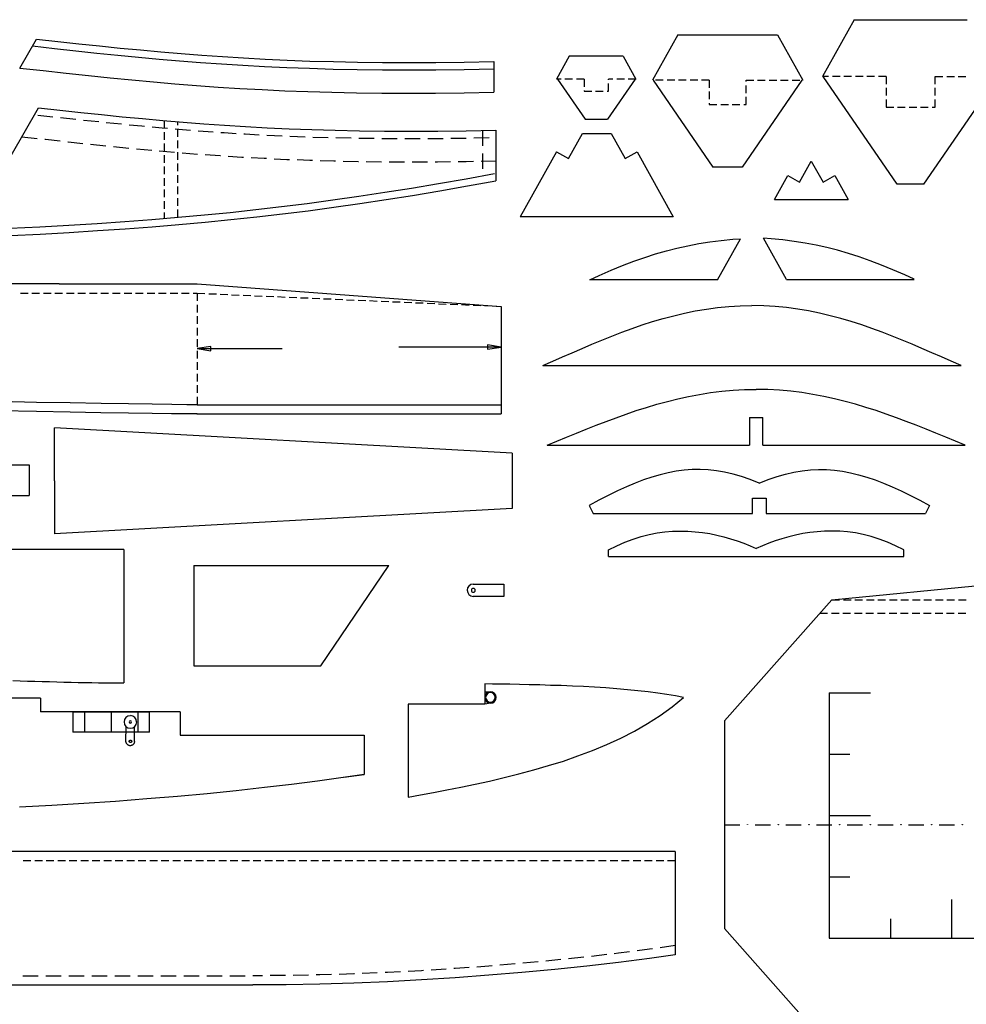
# Model space of a CAD drawing. Header units: feet. Extents: x 165 to 14477, y 395 to 10932.
# Tile 4 of 5: x 3180 to 8323, y 5584 to 10932. Entities that reach past the tile are written whole.
import ezdxf

# ---------------------------------------------------------------- set-up
doc = ezdxf.new("R2010")
doc.units = ezdxf.units.FT
doc.header["$MEASUREMENT"] = 0

msp = doc.modelspace()

# ---------------------------------------------------------------- linework, layer by layer
at = {"color": 7}
for p, q in [((7714.4, 10931.8), (7542.2, 10623.4)), ((7714.4, 10931.8), (8327.4, 10931.8)), ((3181.7, 10668.9), (3271.2, 10826.7)), ((3271.2, 10826.7), (3387.9, 10813.4)), ((3387.9, 10813.4), (3501.8, 10801.2)), ((6755.3, 10850.1), (6617.5, 10603.9)), ((6755.3, 10850.1), (7297.7, 10850.1)), ((7297.7, 10850.1), (7435.5, 10603.9)), ((3501.8, 10801.2), (3614.6, 10789.5)), ((3614.6, 10789.5), (3725.8, 10777.8)), ((3725.8, 10777.8), (3836.3, 10767.3)), ((3836.3, 10767.3), (3946.9, 10757.3)), ((3946.9, 10757.3), (4057.5, 10747.8)), ((4057.5, 10747.8), (4169.2, 10738.9)), ((4169.2, 10738.9), (4282, 10731.2)), ((4282, 10731.2), (4396.5, 10723.9)), ((4396.5, 10723.9), (4513.7, 10717.3)), ((4513.7, 10717.3), (4633.7, 10712.3)), ((4633.7, 10712.3), (4757.1, 10707.3)), ((4757.1, 10707.3), (4884.4, 10703.9)), ((4884.4, 10703.9), (5015.5, 10701.2)), ((5015.5, 10701.2), (5152.2, 10699.5)), ((5152.2, 10699.5), (5293.9, 10699.5)), ((5293.9, 10699.5), (5441.1, 10700)), ((5441.1, 10700), (5595.6, 10701.7)), ((5595.6, 10701.7), (5756.2, 10704.5)), ((5756.2, 10704.5), (5756.2, 10537.8)), ((6166.3, 10733.4), (6096.9, 10609.5)), ((6459.2, 10733.4), (6166.3, 10733.4)), ((6459.2, 10733.4), (6528.6, 10609.5)), ((3181.7, 10668.9), (3308.4, 10655)), ((3308.4, 10655), (3431.8, 10641.7)), ((3431.8, 10641.7), (3553.5, 10628.4)), ((3553.5, 10628.4), (3672.4, 10616.1)), ((3672.4, 10616.1), (3790.2, 10605)), ((3790.2, 10605), (3906.9, 10593.9)), ((3906.9, 10593.9), (4023.6, 10583.9)), ((6121.3, 10609.5), (6096.9, 10609.5)), ((6101.9, 10609.5), (6251.9, 10391.1)), ((6183.5, 10609.5), (6141.9, 10609.5)), ((6246.3, 10609.5), (6204.7, 10609.5)), ((6246.3, 10609.5), (6246.3, 10567.8)), ((6523.6, 10609.5), (6373.6, 10391.1)), ((6379.1, 10605), (6379.1, 10609.5)), ((6403.6, 10609.5), (6379.1, 10609.5)), ((6465.8, 10609.5), (6424.2, 10609.5)), ((6528.6, 10609.5), (6486.9, 10609.5)), ((6622.5, 10603.9), (6947, 10131.6)), ((6676.4, 10603.9), (6634.8, 10603.9)), ((6739.2, 10603.9), (6697.5, 10603.9)), ((6801.5, 10603.9), (6759.8, 10603.9)), ((6864.3, 10603.9), (6822.6, 10603.9)), ((6926.5, 10603.9), (6884.8, 10603.9)), ((6926.5, 10603.9), (6926.5, 10562.2)), ((7430.5, 10603.9), (7106, 10131.6)), ((7126.5, 10596.1), (7126.5, 10603.9)), ((7126.5, 10603.9), (7168.2, 10603.9)), ((7188.8, 10603.9), (7230.4, 10603.9)), ((7251.6, 10603.9), (7293.2, 10603.9)), ((7313.8, 10603.9), (7355.5, 10603.9)), ((7376.6, 10603.9), (7418.3, 10603.9)), ((7948.4, 10039.3), (7546.6, 10623.4)), ((8093.4, 10039.3), (8494.6, 10623.4)), ((4023.6, 10583.9), (4140.3, 10574.5)), ((4140.3, 10574.5), (4258.1, 10566.1)), ((4258.1, 10566.1), (4376.5, 10558.9)), ((4376.5, 10558.9), (4497, 10552.2)), ((4497, 10552.2), (4620.4, 10546.1)), ((4620.4, 10546.1), (4746.5, 10541.7)), ((4746.5, 10541.7), (4875.5, 10537.8)), ((4875.5, 10537.8), (5009.4, 10535)), ((5009.4, 10535), (5147.2, 10533.3)), ((5439.5, 10533.3), (5594.5, 10535)), ((5594.5, 10535), (5756.2, 10537.8)), ((6246.3, 10546.7), (6246.3, 10542.8)), ((6246.3, 10542.8), (6288, 10542.8)), ((6308.6, 10542.8), (6350.2, 10542.8)), ((6371.4, 10542.8), (6379.1, 10542.8)), ((6379.1, 10542.8), (6379.1, 10584.5)), ((6926.5, 10541.7), (6926.5, 10500)), ((7126.5, 10533.3), (7126.5, 10575)), ((5147.2, 10533.3), (5290.6, 10532.8)), ((5290.6, 10532.8), (5439.5, 10533.3)), ((7126.5, 10471.1), (7126.5, 10512.8)), ((3134.5, 10194.9), (3282.3, 10453.9)), ((3282.3, 10453.9), (3399, 10441.1)), ((3399, 10441.1), (3512.9, 10428.3)), ((3512.9, 10428.3), (3625.2, 10416.7)), ((6926.5, 10478.9), (6926.5, 10471.1)), ((6926.5, 10471.1), (6968.2, 10471.1)), ((6989.3, 10471.1), (7031, 10471.1)), ((7051.5, 10471.1), (7093.2, 10471.1)), ((7114.3, 10471.1), (7126.5, 10471.1)), ((3625.2, 10416.7), (3736.9, 10405)), ((3736.9, 10405), (3847.5, 10394.4)), ((3847.5, 10394.4), (3957.5, 10384.4)), ((3957.5, 10384.4), (4068.6, 10375)), ((3964.7, 10383.9), (3964.7, 10342.2)), ((4038.6, 10358.9), (4038.6, 10377.8)), ((4068.6, 10375), (4180.3, 10366.1)), ((6251.9, 10391.1), (6373.6, 10391.1)), ((3964.7, 10321.1), (3964.7, 10279.4)), ((4038.6, 10296.1), (4038.6, 10337.7)), ((4180.3, 10366.1), (4293.1, 10358.3)), ((4293.1, 10358.3), (4407.6, 10351.1)), ((4407.6, 10351.1), (4524.8, 10345)), ((4524.8, 10345), (4644.9, 10339.4)), ((4644.9, 10339.4), (4768.2, 10335)), ((4768.2, 10335), (4894.9, 10331.1)), ((4894.9, 10331.1), (5026.6, 10328.3)), ((5026.6, 10328.3), (5162.8, 10327.2)), ((5162.8, 10327.2), (5305, 10326.6)), ((5305, 10326.6), (5452.3, 10327.2)), ((5452.3, 10327.2), (5606.2, 10328.9)), ((5606.2, 10328.9), (5767.3, 10331.6)), ((5694, 10330.5), (5694, 10247.2)), ((5767.3, 10331.6), (5767.3, 10057.1)), ((3192.3, 10296.1), (3275.1, 10287.2)), ((3316.8, 10282.2), (3319.6, 10282.2)), ((3319.6, 10282.2), (3399.6, 10273.3)), ((3441.3, 10268.8), (3442.9, 10268.8)), ((3442.9, 10268.8), (3524, 10260)), ((4038.6, 10233.8), (4038.6, 10275.5)), ((6161.9, 10178.3), (6237.4, 10313.3)), ((6237.4, 10313.3), (6394.7, 10313.3)), ((6394.7, 10313.3), (6470.3, 10178.3)), ((3565.2, 10255.5), (3648.5, 10247.2)), ((3689.6, 10243.3), (3773, 10234.9)), ((3814.1, 10231.1), (3897.5, 10223.3)), ((3938.6, 10219.4), (4021.9, 10212.2)), ((3964.7, 10258.8), (3964.7, 10217.2)), ((3964.7, 10196.1), (3964.7, 10154.4)), ((4038.6, 10171), (4038.6, 10212.7)), ((4063.1, 10208.8), (4146.4, 10202.2)), ((4188.1, 10199.4), (4268.7, 10193.3)), ((4268.7, 10193.3), (4270.9, 10193.3)), ((4312.6, 10190.5), (4387.6, 10186)), ((4387.6, 10186), (4395.9, 10185.5)), ((4437.6, 10183.3), (4508.2, 10179.4)), ((4508.2, 10179.4), (4520.9, 10178.8)), ((4562.6, 10176.6), (4631.5, 10173.3)), ((4631.5, 10173.3), (4645.4, 10172.7)), ((4687.1, 10171.6), (4757.1, 10168.8)), ((4757.1, 10168.8), (4770.4, 10168.3)), ((4812.1, 10167.2), (4886.6, 10164.9)), ((4886.6, 10164.9), (4895.5, 10164.9)), ((4937.1, 10163.8), (5019.9, 10162.2)), ((5019.9, 10162.2), (5020.5, 10162.2)), ((5062.2, 10161.6), (5145.5, 10160.5)), ((5450, 10160.5), (5520.6, 10161)), ((5562.3, 10161.6), (5605.6, 10162.2)), ((5605.6, 10162.2), (5645.6, 10162.7)), ((5687.3, 10163.8), (5767.3, 10164.9)), ((5694, 10205.5), (5694, 10122.1)), ((6097.4, 10213.8), (5900.1, 9861.5)), ((6097.4, 10213.8), (6161.9, 10178.3)), ((6470.3, 10178.3), (6534.2, 10213.8)), ((6534.2, 10213.8), (6731.4, 9861.5)), ((7417.2, 10049.4), (7481.1, 10163.8)), ((7481.1, 10163.8), (7545.5, 10049.4)), ((3964.7, 10133.8), (3964.7, 10092.1)), ((4038.6, 10108.8), (4038.6, 10150.5)), ((5187.2, 10160.5), (5270.6, 10159.9)), ((5312.2, 10159.9), (5395.6, 10160.5)), ((5437.3, 10160.5), (5450, 10160.5)), ((7106, 10131.6), (6947, 10131.6)), ((3964.7, 10071), (3964.7, 10029.3)), ((4038.6, 10046), (4038.6, 10087.7)), ((5612.9, 10028.8), (5767.3, 10057.1)), ((7281, 9956), (7353.3, 10084.9)), ((7353.3, 10084.9), (7417.2, 10049.4)), ((7545.5, 10049.4), (7609.4, 10084.9)), ((7609.4, 10084.9), (7681.7, 9956)), ((3964.7, 10008.8), (3964.7, 9967.1)), ((4038.6, 9983.8), (4038.6, 10025.5)), ((5315, 9977.7), (5462.8, 10002.7)), ((5462.8, 10002.7), (5612.9, 10028.8)), ((8093.4, 10039.3), (7948.4, 10039.3)), ((4038.6, 9921), (4038.6, 9962.7)), ((5027.7, 9933.2), (5170.5, 9954.9)), ((5170.5, 9954.9), (5315, 9977.7)), ((7281, 9956), (7681.7, 9956)), ((3964.7, 9946), (3964.7, 9904.3)), ((4038.6, 9858.8), (4038.6, 9900.4)), ((4607.6, 9877.1), (4747.1, 9894.3)), ((4747.1, 9894.3), (4887.1, 9913.2)), ((4887.1, 9913.2), (5027.7, 9933.2)), ((3964.7, 9883.8), (3964.7, 9852.6)), ((4187.5, 9832.1), (4328.1, 9846)), ((4328.1, 9846), (4468.2, 9861)), ((4468.2, 9861), (4607.6, 9877.1)), ((6731.4, 9861.5), (5900.1, 9861.5)), ((3603.5, 9786), (3753.5, 9796)), ((3753.5, 9796), (3900.8, 9807.1)), ((3900.8, 9807.1), (4045.3, 9818.7)), ((4045.3, 9818.7), (4187.5, 9832.1)), ((3129.5, 9759.3), (3291.8, 9767.1)), ((3291.8, 9767.1), (3449.6, 9776)), ((3449.6, 9776), (3603.5, 9786)), ((6970.9, 9518.1), (7096.5, 9742.1)), ((6992.1, 9732.6), (7055.4, 9739.3)), ((7055.4, 9739.3), (7096.5, 9742.1)), ((7346.6, 9520.9), (7221, 9744.8)), ((7262.7, 9742.1), (7221.6, 9744.8)), ((7326, 9735.4), (7262.7, 9742.1)), ((7388.3, 9727.6), (7326, 9735.4)), ((6693.7, 9676.5), (6751.4, 9691.5)), ((6751.4, 9691.5), (6810.3, 9704.3)), ((6810.3, 9704.3), (6869.8, 9715.4)), ((6869.8, 9715.4), (6929.8, 9724.8)), ((6929.8, 9724.8), (6992.1, 9732.6)), ((7448.3, 9718.2), (7388.3, 9727.6)), ((7507.7, 9707.1), (7448.3, 9718.2)), ((7566.1, 9694.3), (7507.7, 9707.1)), ((7624.4, 9679.3), (7566.1, 9694.3)), ((6516.4, 9619.8), (6576.4, 9640.9)), ((6576.4, 9640.9), (6635.3, 9659.8)), ((6635.3, 9659.8), (6693.7, 9676.5)), ((7682.8, 9662.6), (7624.4, 9679.3)), ((7741.7, 9643.7), (7682.8, 9662.6)), ((7801.1, 9622.6), (7741.7, 9643.7)), ((6393.6, 9570.9), (6455.8, 9596.5)), ((6455.8, 9596.5), (6516.4, 9619.8)), ((7862.3, 9599.2), (7801.1, 9622.6)), ((7924.5, 9573.7), (7862.3, 9599.2)), ((7989, 9545.3), (7924.5, 9573.7)), ((6277.5, 9519.2), (6329.1, 9542.6)), ((6329.1, 9542.6), (6393.6, 9570.9)), ((7346.6, 9520.9), (8040.6, 9520.9)), ((8040.6, 9522), (7989, 9545.3)), ((3394.6, 9496.4), (2806.7, 9496.4)), ((3394.6, 9496.4), (4144.2, 9496.4)), ((4144.2, 9496.4), (5795.7, 9374.8)), ((6970.9, 9518.1), (6277.5, 9518.1)), ((5795.7, 9374.8), (5795.7, 8790.2)), ((6850.9, 9349.7), (6910.9, 9360.3)), ((6910.9, 9360.3), (6971.5, 9368.1)), ((6971.5, 9368.1), (7033.2, 9374.2)), ((7033.2, 9374.2), (7095.4, 9378.1)), ((7095.4, 9378.1), (7158.8, 9379.2)), ((7222.7, 9378.1), (7158.8, 9379.2)), ((7284.9, 9374.2), (7222.7, 9378.1)), ((7346.6, 9368.1), (7284.9, 9374.2)), ((7407.2, 9360.3), (7346.6, 9368.1)), ((7466.6, 9349.7), (7407.2, 9360.3)), ((6619.2, 9292), (6676.4, 9308.6)), ((6676.4, 9308.6), (6733.7, 9324.2)), ((6733.7, 9324.2), (6792, 9338.1)), ((6792, 9338.1), (6850.9, 9349.7)), ((7526.1, 9338.1), (7466.6, 9349.7)), ((7583.9, 9324.2), (7526.1, 9338.1)), ((7641.6, 9308.6), (7583.9, 9324.2)), ((7698.3, 9292), (7641.6, 9308.6)), ((6452.5, 9234.2), (6507.5, 9254.7)), ((6507.5, 9254.7), (6563.1, 9273.6)), ((6563.1, 9273.6), (6619.2, 9292)), ((7755, 9273.6), (7698.3, 9292)), ((7810.6, 9254.7), (7755, 9273.6)), ((7865.6, 9234.2), (7810.6, 9254.7)), ((6343, 9191.4), (6397.5, 9213)), ((6397.5, 9213), (6452.5, 9234.2)), ((7920.6, 9213), (7865.6, 9234.2)), ((7975.1, 9191.4), (7920.6, 9213)), ((5796.2, 9153.6), (5239.4, 9153.6)), ((5796.2, 9153.6), (5722.3, 9165.3)), ((5722.3, 9165.3), (5722.3, 9142.5)), ((5722.3, 9142.5), (5796.2, 9153.6)), ((6182.4, 9123), (6235.8, 9146.4)), ((6235.8, 9146.4), (6289.1, 9169.2)), ((6289.1, 9169.2), (6343, 9191.4)), ((8029, 9169.2), (7975.1, 9191.4)), ((8082.3, 9146.4), (8029, 9169.2)), ((8135.7, 9123), (8082.3, 9146.4)), ((6076.3, 9076.9), (6129.1, 9100.2)), ((6129.1, 9100.2), (6182.4, 9123)), ((8189, 9100.2), (8135.7, 9123)), ((8241.8, 9076.9), (8189, 9100.2)), ((6022.9, 9053.6), (6076.3, 9076.9)), ((6022.9, 9053.6), (8294.6, 9053.6)), ((8294.6, 9053.6), (8241.8, 9076.9)), ((6756.4, 8873), (6814.8, 8885.8)), ((6814.8, 8885.8), (6873.7, 8896.9)), ((6873.7, 8896.9), (6933.7, 8906.3)), ((6933.7, 8906.3), (6994.3, 8914.1)), ((6994.3, 8914.1), (7056, 8919.6)), ((7056, 8919.6), (7118.2, 8923)), ((7118.2, 8923), (7181.5, 8924.1)), ((7245.4, 8923), (7181.5, 8924.1)), ((7307.7, 8919.6), (7245.4, 8923)), ((7369.4, 8914.1), (7307.7, 8919.6)), ((7429.9, 8906.3), (7369.4, 8914.1)), ((7489.4, 8896.9), (7429.9, 8906.3)), ((7548.9, 8885.8), (7489.4, 8896.9)), ((7606.6, 8873), (7548.9, 8885.8)), ((6530.3, 8808.5), (6585.9, 8826.3)), ((6585.9, 8826.3), (6642, 8843)), ((6642, 8843), (6699.2, 8858.5)), ((6699.2, 8858.5), (6756.4, 8873)), ((7664.4, 8858.5), (7606.6, 8873)), ((7721.1, 8843), (7664.4, 8858.5)), ((7777.8, 8826.3), (7721.1, 8843)), ((7833.4, 8808.5), (7777.8, 8826.3)), ((3270.7, 8803.5), (3072.8, 8807.4)), ((3454, 8800.2), (3270.7, 8803.5)), ((3621.8, 8797.4), (3454, 8800.2)), ((3770.8, 8795.2), (3621.8, 8797.4)), ((3899.7, 8793), (3770.8, 8795.2)), ((4005.8, 8791.8), (3899.7, 8793)), ((4087.5, 8790.7), (4005.8, 8791.8)), ((4143.1, 8790.2), (4087.5, 8790.7)), ((4143.1, 8790.2), (4144.2, 8790.2)), ((4144.2, 8790.2), (4143.1, 8790.2)), ((4144.2, 8790.2), (5795.7, 8790.2)), ((6365.8, 8750.2), (6420.3, 8770.2)), ((6420.3, 8770.2), (6474.7, 8789.6)), ((6474.7, 8789.6), (6530.3, 8808.5)), ((7144.9, 8771.8), (7218.2, 8771.8)), ((7144.9, 8771.8), (7144.9, 8621.8)), ((7218.2, 8621.8), (7218.2, 8771.8)), ((7888.4, 8789.6), (7833.4, 8808.5)), ((7943.4, 8770.2), (7888.4, 8789.6)), ((7997.3, 8750.2), (7943.4, 8770.2)), ((6258.6, 8707.9), (6311.9, 8729.1)), ((6311.9, 8729.1), (6365.8, 8750.2)), ((8051.7, 8729.1), (7997.3, 8750.2)), ((8105.1, 8707.9), (8051.7, 8729.1)), ((3370.1, 8427.3), (3370.1, 8714.6)), ((5855.1, 8576.8), (3370.1, 8714.6)), ((6098.5, 8643.5), (6151.9, 8665.1)), ((6151.9, 8665.1), (6204.7, 8686.3)), ((6204.7, 8686.3), (6258.6, 8707.9)), ((8158.4, 8686.3), (8105.1, 8707.9)), ((8211.8, 8665.1), (8158.4, 8686.3)), ((8264.6, 8643.5), (8211.8, 8665.1)), ((6045.7, 8621.8), (6098.5, 8643.5)), ((6045.7, 8621.8), (7144.9, 8621.8)), ((7218.2, 8621.8), (8317.4, 8621.8)), ((8317.4, 8621.8), (8264.6, 8643.5)), ((5855.1, 8576.8), (5855.1, 8277.3)), ((3065.6, 8514), (3231.8, 8514)), ((3231.8, 8514), (3231.8, 8347.3)), ((6659.8, 8460.7), (6614.7, 8447.9)), ((6703.7, 8471.2), (6659.8, 8460.7)), ((6747, 8479.5), (6703.7, 8471.2)), ((6790.3, 8485.1), (6747, 8479.5)), ((6833.7, 8488.4), (6790.3, 8485.1)), ((6877.6, 8489), (6833.7, 8488.4)), ((6920.9, 8486.8), (6877.6, 8489)), ((6965.4, 8481.8), (6920.9, 8486.8)), ((7010.4, 8474), (6965.4, 8481.8)), ((7056, 8463.4), (7010.4, 8474)), ((7102.1, 8450.1), (7056, 8463.4)), ((7149.9, 8434), (7102.1, 8450.1)), ((7247.7, 8434), (7295.5, 8450.1)), ((7295.5, 8450.1), (7341.6, 8463.4)), ((7341.6, 8463.4), (7387.1, 8474)), ((7387.1, 8474), (7432.2, 8481.8)), ((7432.2, 8481.8), (7476.6, 8486.8)), ((7476.6, 8486.8), (7520, 8489)), ((7520, 8489), (7563.9, 8488.4)), ((7563.9, 8488.4), (7607.2, 8485.1)), ((7607.2, 8485.1), (7650.5, 8479.5)), ((7650.5, 8479.5), (7693.9, 8471.2)), ((7693.9, 8471.2), (7737.8, 8460.7)), ((7737.8, 8460.7), (7782.8, 8447.9)), ((3370.1, 8427.3), (3370.1, 8139.5)), ((6523.6, 8414.5), (6476.4, 8394.5)), ((6569.7, 8432.3), (6523.6, 8414.5)), ((6614.7, 8447.9), (6569.7, 8432.3)), ((7198.8, 8414.5), (7149.9, 8434)), ((7198.8, 8414.5), (7247.7, 8434)), ((7782.8, 8447.9), (7827.8, 8432.3)), ((7827.8, 8432.3), (7873.9, 8414.5)), ((7873.9, 8414.5), (7921.2, 8394.5)), ((3065.6, 8347.3), (3231.8, 8347.3)), ((6378, 8347.9), (6326.4, 8321.7)), ((6428, 8372.3), (6378, 8347.9)), ((6476.4, 8394.5), (6428, 8372.3)), ((7921.2, 8394.5), (7969.5, 8372.3)), ((7969.5, 8372.3), (8019.5, 8347.9)), ((8019.5, 8347.9), (8071.2, 8321.7)), ((6326.4, 8321.7), (6273.6, 8292.8)), ((6273.6, 8292.8), (6296.3, 8250.1)), ((7162.1, 8250.1), (7162.1, 8333.4)), ((7162.1, 8333.4), (7235.4, 8333.4)), ((7235.4, 8333.4), (7235.4, 8250.1)), ((8071.2, 8321.7), (8124, 8292.8)), ((8124, 8292.8), (8101.2, 8250.1)), ((5855.1, 8277.3), (3370.1, 8139.5)), ((6296.3, 8250.1), (7162.1, 8250.1)), ((7235.4, 8250.1), (8101.2, 8250.1)), ((6556.4, 8124.5), (6600.3, 8135.6)), ((6600.3, 8135.6), (6643.1, 8143.9)), ((6643.1, 8143.9), (6685.9, 8149.5)), ((6685.9, 8149.5), (6727.6, 8153.4)), ((6727.6, 8153.4), (6769.2, 8154.5)), ((6769.2, 8154.5), (6810.3, 8153.9)), ((6810.3, 8153.9), (6850.4, 8151.1)), ((6850.4, 8151.1), (6890.4, 8146.7)), ((6890.4, 8146.7), (6929.3, 8140.6)), ((6929.3, 8140.6), (6967.6, 8132.8)), ((6967.6, 8132.8), (7005.4, 8123.4)), ((7396, 8132.8), (7358.3, 8123.4)), ((7434.4, 8140.6), (7396, 8132.8)), ((7473.3, 8146.7), (7434.4, 8140.6)), ((7512.7, 8151.1), (7473.3, 8146.7)), ((7553.3, 8153.9), (7512.7, 8151.1)), ((7594.4, 8154.5), (7553.3, 8153.9)), ((7635.5, 8153.4), (7594.4, 8154.5)), ((7677.8, 8149.5), (7635.5, 8153.4)), ((7720.6, 8143.9), (7677.8, 8149.5)), ((7763.3, 8135.6), (7720.6, 8143.9)), ((7806.7, 8124.5), (7763.3, 8135.6)), ((6379.1, 8052.2), (6424.2, 8075)), ((6424.2, 8075), (6468.6, 8094.5)), ((6468.6, 8094.5), (6513.1, 8110.6)), ((6513.1, 8110.6), (6556.4, 8124.5)), ((7005.4, 8123.4), (7042.1, 8112.8)), ((7042.1, 8112.8), (7078.2, 8100.6)), ((7078.2, 8100.6), (7113.8, 8087.8)), ((7113.8, 8087.8), (7148.2, 8073.9)), ((7249.9, 8087.8), (7215.4, 8073.9)), ((7284.9, 8100.6), (7249.9, 8087.8)), ((7321.6, 8112.8), (7284.9, 8100.6)), ((7358.3, 8123.4), (7321.6, 8112.8)), ((7850.6, 8110.6), (7806.7, 8124.5)), ((7895, 8094.5), (7850.6, 8110.6)), ((7939.5, 8075), (7895, 8094.5)), ((7984.5, 8052.2), (7939.5, 8075)), ((3745.2, 8054.5), (2578.8, 8054.5)), ((3745.2, 8054.5), (3745.2, 7329.3)), ((6379.1, 8015.6), (6379.1, 8052.2)), ((7148.2, 8073.9), (7181.5, 8058.9)), ((7215.4, 8073.9), (7181.5, 8058.9)), ((7984.5, 8015.6), (7984.5, 8052.2)), ((6379.1, 8015.6), (7984.5, 8015.6)), ((4125.9, 7967.8), (4125.9, 7422.6)), ((7593.3, 7781.1), (9386.5, 7956.7)), ((5631.4, 7863.4), (5619.6, 7855.9)), ((5644, 7866.1), (5631.4, 7863.4)), ((5644.5, 7866.1), (5811.2, 7866.1)), ((5811.2, 7866.1), (5811.2, 7799.4)), ((5613.9, 7845.5), (5611.7, 7832.7)), ((5619.6, 7855.9), (5613.9, 7845.5)), ((5635.2, 7836.9), (5634.5, 7832.7)), ((5634.5, 7832.7), (5635.3, 7828.7)), ((5637, 7840.2), (5635.2, 7836.9)), ((5635.3, 7828.7), (5637.5, 7824.9)), ((5640.6, 7842.5), (5637, 7840.2)), ((5637.5, 7824.9), (5640.7, 7822.9)), ((5644.5, 7843.3), (5640.6, 7842.5)), ((5640.7, 7822.9), (5644.5, 7822.2)), ((5811.2, 7799.4), (5644.5, 7799.4)), ((7009.8, 7124.2), (7593.3, 7781.1)), ((3143.4, 7342.1), (3183.4, 7341)), ((3183.4, 7341), (3222.9, 7339.8)), ((3222.9, 7339.8), (3262.9, 7338.7)), ((3262.9, 7338.7), (3302.3, 7337.6)), ((3302.3, 7337.6), (3341.8, 7336.5)), ((3341.8, 7336.5), (3381.2, 7335.4)), ((3381.2, 7335.4), (3420.7, 7334.3)), ((3420.7, 7334.3), (3459, 7333.7)), ((3459, 7333.7), (3497.4, 7332.6)), ((3497.4, 7332.6), (3535.2, 7332.1)), ((3535.2, 7332.1), (3572.4, 7331.5)), ((3572.4, 7331.5), (3608.5, 7331)), ((3608.5, 7331), (3644.1, 7330.4)), ((3644.1, 7330.4), (3678.5, 7329.8)), ((3678.5, 7329.8), (3712.4, 7329.8)), ((3712.4, 7329.8), (3745.2, 7329.3)), ((5749, 7323.7), (5706.8, 7324.3)), ((5706.8, 7324.3), (5706.8, 7214.3)), ((5794.6, 7323.2), (5749, 7323.7)), ((5843.5, 7322.1), (5794.6, 7323.2)), ((5895.1, 7321.5), (5843.5, 7322.1)), ((5949, 7319.8), (5895.1, 7321.5)), ((6005.7, 7318.7), (5949, 7319.8)), ((6063.5, 7316.5), (6005.7, 7318.7)), ((6122.4, 7314.8), (6063.5, 7316.5)), ((6183, 7312.1), (6122.4, 7314.8)), ((6243.6, 7309.3), (6183, 7312.1)), ((6304.1, 7305.9), (6243.6, 7309.3)), ((6364.1, 7302.1), (6304.1, 7305.9)), ((6424.2, 7297.6), (6364.1, 7302.1)), ((6482.5, 7292.6), (6424.2, 7297.6)), ((6539.2, 7287.1), (6482.5, 7292.6)), ((6594.7, 7281.5), (6539.2, 7287.1)), ((6647, 7274.8), (6594.7, 7281.5)), ((6697, 7267.6), (6647, 7274.8)), ((7578.9, 7275.4), (7578.9, 5943.4)), ((7578.9, 7275.4), (7802.8, 7275.4)), ((3294, 7247.6), (2961.1, 7247.6)), ((3294, 7247.6), (3294, 7173.1)), ((6744.2, 7259.3), (6697, 7267.6)), ((6725.3, 7199.8), (6787.6, 7250.9)), ((6787.6, 7250.9), (6744.2, 7259.3)), ((4051.9, 7173.1), (3294, 7173.1)), ((4051.9, 7173.1), (4051.9, 7046.4)), ((5706.8, 7214.3), (5290.6, 7214.3)), ((5290.6, 7214.3), (5290.6, 6709.1)), ((6659.8, 7152.6), (6725.3, 7199.8)), ((6590.9, 7108.7), (6659.8, 7152.6)), ((7009.8, 7124.2), (7009.8, 5995.7)), ((6445.8, 7030.3), (6519.7, 7068.1)), ((6519.7, 7068.1), (6590.9, 7108.7)), ((4051.9, 7046.4), (5051.6, 7046.4)), ((5051.6, 7046.4), (5051.6, 6832.5)), ((6370.2, 6995.3), (6445.8, 7030.3)), ((6213.5, 6933.1), (6292.5, 6963.1)), ((6292.5, 6963.1), (6370.2, 6995.3)), ((6053.5, 6880.3), (6134.1, 6905.3)), ((6134.1, 6905.3), (6213.5, 6933.1)), ((7578.9, 6942.5), (7690.5, 6942.5)), ((5891.8, 6835.3), (5972.9, 6857)), ((5972.9, 6857), (6053.5, 6880.3)), ((4798.2, 6796.9), (4657.1, 6778.6)), ((5051.6, 6832.5), (4798.2, 6796.9)), ((4941.6, 6817.5), (5051.6, 6832.5)), ((5654, 6779.7), (5732.3, 6796.9)), ((5732.3, 6796.9), (5811.8, 6815.3)), ((5811.8, 6815.3), (5891.8, 6835.3)), ((4357, 6744.2), (4199.2, 6728)), ((4509.8, 6760.8), (4357, 6744.2)), ((4657.1, 6778.6), (4509.8, 6760.8)), ((5428.9, 6735.3), (5501.7, 6749.2)), ((5501.7, 6749.2), (5576.7, 6764.2)), ((5576.7, 6764.2), (5654, 6779.7)), ((3701.3, 6686.4), (3529, 6674.7)), ((3870.8, 6699.7), (3701.3, 6686.4)), ((4036.9, 6713.6), (3870.8, 6699.7)), ((4199.2, 6728), (4036.9, 6713.6)), ((5290.6, 6709.1), (5358.4, 6721.9)), ((5358.4, 6721.9), (5428.9, 6735.3)), ((3354.6, 6664.1), (3178.4, 6655.2)), ((3529, 6674.7), (3354.6, 6664.1)), ((7578.9, 6609.1), (7802.8, 6609.1)), ((6741.4, 6414.1), (2144.3, 6414.1)), ((6741.4, 6414.1), (6741.4, 5852.8)), ((7578.9, 6276.3), (7690.5, 6276.3)), ((8245.1, 5943.4), (8245.1, 6154)), ((7912.3, 6048.4), (7912.3, 5943.4)), ((7009.8, 5995.7), (7593.3, 5338.3)), ((7578.9, 5943.4), (8911.4, 5943.4)), ((6601.4, 5883.4), (6534.7, 5874.5)), ((6617.5, 5885.6), (6601.4, 5883.4)), ((6741.4, 5902.9), (6659.2, 5891.2)), ((6245.2, 5840.1), (6162.4, 5831.2)), ((6369.7, 5854.5), (6286.9, 5844.5)), ((6434.2, 5861.7), (6410.8, 5859)), ((6493.6, 5869.5), (6434.2, 5861.7)), ((6601.4, 5833.4), (6434.2, 5811.7)), ((6741.4, 5852.8), (6601.4, 5833.4)), ((5546.7, 5777.8), (5539.5, 5777.8)), ((5622.9, 5783.9), (5546.7, 5777.8)), ((5729, 5791.7), (5664.5, 5786.7)), ((5747.3, 5792.8), (5729, 5791.7)), ((5871.8, 5803.4), (5789, 5796.7)), ((5996.8, 5815.1), (5913.5, 5807.3)), ((6087.4, 5823.4), (6038, 5818.9)), ((6120.7, 5826.7), (6087.4, 5823.4)), ((6262.4, 5791.7), (6087.4, 5773.4)), ((6434.2, 5811.7), (6262.4, 5791.7)), ((3197.3, 5739.5), (3280.7, 5739.5)), ((3322.3, 5739.5), (3405.7, 5739.5)), ((3447.4, 5739.5), (3530.7, 5739.5)), ((3572.4, 5739.5), (3655.7, 5739.5)), ((3697.4, 5739.5), (3780.8, 5739.5)), ((3822.4, 5739.5), (3905.8, 5739.5)), ((3947.5, 5739.5), (4030.8, 5739.5)), ((4072.5, 5739.5), (4155.9, 5739.5)), ((4197.5, 5739.5), (4280.9, 5739.5)), ((4322.6, 5739.5), (4405.9, 5739.5)), ((4498.7, 5739.5), (4446.5, 5739.5)), ((4623.7, 5740.6), (4540.4, 5740)), ((4748.8, 5742.8), (4665.4, 5741.1)), ((4811, 5743.9), (4790.4, 5743.4)), ((4873.8, 5745.6), (4811, 5743.9)), ((4994.9, 5749.5), (4915.5, 5746.7)), ((4998.8, 5749.5), (4994.9, 5749.5)), ((5123.3, 5754.5), (5040.5, 5751.2)), ((5178.9, 5756.7), (5165, 5756.2)), ((5248.3, 5760.6), (5178.9, 5756.7)), ((5363.4, 5766.7), (5290, 5762.8)), ((5373.4, 5767.3), (5363.4, 5766.7)), ((5546.7, 5728.4), (5363.4, 5716.7)), ((5497.8, 5775), (5415, 5770)), ((5729, 5741.7), (5546.7, 5728.4)), ((5909, 5756.7), (5729, 5741.7)), ((6087.4, 5773.4), (5909, 5756.7)), ((1071.8, 5689.5), (4446.5, 5689.5)), ((4628.2, 5690.6), (4446.5, 5689.5)), ((4811, 5693.9), (4628.2, 5690.6)), ((4994.9, 5699.5), (4811, 5693.9)), ((5178.9, 5706.7), (4994.9, 5699.5)), ((5363.4, 5716.7), (5178.9, 5706.7))]:
    msp.add_line(p, q, dxfattribs=at)
at = {"color": 82}
for p, q in [((3250.1, 10789), (3368.5, 10775.6)), ((3368.5, 10775.6), (3485.1, 10762.8)), ((3485.1, 10762.8), (3599.6, 10750.6)), ((3599.6, 10750.6), (3713, 10738.9)), ((3713, 10738.9), (3825.2, 10728.4)), ((3825.2, 10728.4), (3937.5, 10717.8)), ((3937.5, 10717.8), (4049.2, 10708.4)), ((4049.2, 10708.4), (4162, 10699.5)), ((4162, 10699.5), (4276.4, 10691.7)), ((4276.4, 10691.7), (4392, 10684.5)), ((4392, 10684.5), (4509.8, 10677.8)), ((4509.8, 10677.8), (4631, 10672.3)), ((4631, 10672.3), (4754.9, 10667.8)), ((4754.9, 10667.8), (4882.7, 10663.9)), ((4882.7, 10663.9), (5014.4, 10661.2)), ((5014.4, 10661.2), (5151.1, 10660)), ((5151.1, 10660), (5293.3, 10659.5)), ((5293.3, 10659.5), (5441.7, 10660)), ((5441.7, 10660), (5595.6, 10661.7)), ((5595.6, 10661.7), (5757.3, 10664.5)), ((3277.9, 10413.9), (3360.7, 10405)), ((3402.4, 10400.5), (3485.1, 10391.1)), ((3526.8, 10386.6), (3609.6, 10378.3)), ((3650.7, 10373.9), (3733, 10365.5)), ((3733, 10365.5), (3734.1, 10365.5)), ((3775.2, 10361.1), (3843.6, 10355)), ((3843.6, 10355), (3858, 10353.3)), ((3899.7, 10349.4), (3954.1, 10344.4)), ((3954.1, 10344.4), (3983, 10342.2)), ((4024.2, 10338.9), (4065.3, 10335)), ((4065.3, 10335), (4107.5, 10331.6)), ((4149.2, 10328.9), (4177, 10326.6)), ((4177, 10326.6), (4232, 10322.7)), ((4273.7, 10319.4), (4290.3, 10318.3)), ((4290.3, 10318.3), (4357, 10314.4)), ((4398.7, 10311.6), (4405.4, 10311.1)), ((4405.4, 10311.1), (4481.5, 10307.2)), ((4523.2, 10305), (4606.5, 10301.1)), ((4648.2, 10299.4), (4731.5, 10296.1)), ((4773.2, 10294.4), (4856.6, 10292.2)), ((4898.2, 10291.1), (4981.6, 10289.4)), ((5023.3, 10288.8), (5025.5, 10288.8)), ((5025.5, 10288.8), (5106.6, 10287.7)), ((5148.3, 10287.2), (5162.2, 10287.2)), ((5162.2, 10287.2), (5231.7, 10286.6)), ((5273.3, 10286.6), (5356.7, 10286.6)), ((5398.4, 10286.6), (5452.3, 10287.2)), ((5452.3, 10287.2), (5481.7, 10287.2)), ((5523.4, 10287.7), (5606.7, 10288.8)), ((5648.4, 10289.4), (5731.8, 10291.1)), ((5455.6, 10042.1), (5606.2, 10068.2)), ((5606.2, 10068.2), (5760.1, 10096.6)), ((5164.4, 9994.3), (5308.9, 10017.1)), ((5308.9, 10017.1), (5455.6, 10042.1)), ((4741.5, 9933.8), (4881.6, 9952.7)), ((4881.6, 9952.7), (5022.2, 9972.7)), ((5022.2, 9972.7), (5164.4, 9994.3)), ((4324.2, 9885.4), (4463.7, 9900.4)), ((4463.7, 9900.4), (4602.6, 9916.5)), ((4602.6, 9916.5), (4741.5, 9933.8)), ((3750.8, 9836), (3897.5, 9847.1)), ((3897.5, 9847.1), (4041.4, 9858.8)), ((4041.4, 9858.8), (4183.6, 9871.5)), ((4183.6, 9871.5), (4324.2, 9885.4)), ((3127.3, 9798.7), (3289.5, 9807.1)), ((3289.5, 9807.1), (3447.4, 9816)), ((3447.4, 9816), (3600.7, 9825.4)), ((3600.7, 9825.4), (3750.8, 9836)), ((3184, 9446.4), (3225.6, 9446.4)), ((3246.8, 9446.4), (3288.4, 9446.4)), ((3309, 9446.4), (3350.7, 9446.4)), ((3371.8, 9446.4), (3413.5, 9446.4)), ((3434, 9446.4), (3475.7, 9446.4)), ((3496.8, 9446.4), (3538.5, 9446.4)), ((3559.1, 9446.4), (3600.7, 9446.4)), ((3621.8, 9446.4), (3663.5, 9446.4)), ((3684.1, 9446.4), (3725.8, 9446.4)), ((3746.9, 9446.4), (3788.6, 9446.4)), ((3809.1, 9446.4), (3850.8, 9446.4)), ((3871.9, 9446.4), (3913.6, 9446.4)), ((3934.1, 9446.4), (3975.8, 9446.4)), ((3996.9, 9446.4), (4038.6, 9446.4)), ((4059.2, 9446.4), (4100.8, 9446.4)), ((4122, 9446.4), (4144.2, 9446.4)), ((4144.2, 9446.4), (4185.9, 9444.8)), ((4207, 9443.7), (4248.7, 9442)), ((4269.2, 9440.9), (4310.9, 9439.2)), ((4331.5, 9438.1), (4373.1, 9436.4)), ((4394.2, 9435.3), (4435.9, 9433.7)), ((4456.5, 9432.5), (4498.2, 9430.9)), ((4519.3, 9430.3), (4560.9, 9428.1)), ((4581.5, 9427.5), (4623.2, 9425.3)), ((4643.7, 9424.8), (4685.4, 9423.1)), ((4706.5, 9422), (4748.2, 9420.3)), ((4768.8, 9419.2), (4810.5, 9417.5)), ((4831.6, 9416.4), (4873.2, 9414.8)), ((4893.8, 9413.7), (4935.5, 9412)), ((4956, 9410.9), (4997.7, 9409.2)), ((5018.8, 9408.1), (5060.5, 9406.4)), ((5081.1, 9405.9), (5122.7, 9403.6)), ((5143.9, 9403.1), (5185.5, 9400.9)), ((5206.1, 9400.3), (5247.8, 9398.6)), ((5268.3, 9397.5), (5310, 9395.9)), ((5331.1, 9394.8), (5372.8, 9393.1)), ((5393.4, 9392), (5435, 9390.3)), ((5456.2, 9389.2), (5497.3, 9387.5)), ((5518.4, 9386.4), (5560.1, 9384.8)), ((5580.6, 9384.2), (5622.3, 9382)), ((5643.4, 9381.4), (5685.1, 9379.2)), ((5705.7, 9378.6), (5747.3, 9377)), ((5768.4, 9375.9), (5795.7, 9374.8)), ((3271.2, 8853.5), (3073.9, 8857.4)), ((3455.1, 8850.2), (3271.2, 8853.5)), ((3622.4, 8847.4), (3455.1, 8850.2)), ((3771.3, 8845.2), (3622.4, 8847.4)), ((3900.2, 8843), (3771.3, 8845.2)), ((4006.4, 8841.9), (3900.2, 8843)), ((4088.1, 8840.7), (4006.4, 8841.9)), ((4143.1, 8840.2), (4088.1, 8840.7)), ((4144.2, 8840.2), (5795.7, 8840.2)), ((3240.6, 6364.1), (3199, 6364.1)), ((3303.4, 6364.1), (3261.8, 6364.1)), ((3365.7, 6364.1), (3324, 6364.1)), ((3428.5, 6364.1), (3386.8, 6364.1)), ((3490.7, 6364.1), (3449, 6364.1)), ((3553.5, 6364.1), (3511.8, 6364.1)), ((3615.7, 6364.1), (3574.1, 6364.1)), ((3678.5, 6364.1), (3636.9, 6364.1)), ((3740.8, 6364.1), (3699.1, 6364.1)), ((3803.6, 6364.1), (3761.9, 6364.1)), ((3865.8, 6364.1), (3824.1, 6364.1)), ((3928.6, 6364.1), (3886.9, 6364.1)), ((3990.8, 6364.1), (3949.1, 6364.1)), ((4053.6, 6364.1), (4011.9, 6364.1)), ((4115.8, 6364.1), (4074.2, 6364.1)), ((4178.6, 6364.1), (4137, 6364.1)), ((4240.9, 6364.1), (4199.2, 6364.1)), ((4303.7, 6364.1), (4262, 6364.1)), ((4365.9, 6364.1), (4324.2, 6364.1)), ((4428.7, 6364.1), (4387, 6364.1)), ((4490.9, 6364.1), (4449.3, 6364.1)), ((4553.7, 6364.1), (4512, 6364.1)), ((4616, 6364.1), (4574.3, 6364.1)), ((4678.8, 6364.1), (4637.1, 6364.1)), ((4741, 6364.1), (4699.3, 6364.1)), ((4803.8, 6364.1), (4762.1, 6364.1)), ((4866, 6364.1), (4824.3, 6364.1)), ((4928.8, 6364.1), (4887.1, 6364.1)), ((4991, 6364.1), (4949.4, 6364.1)), ((5053.8, 6364.1), (5012.2, 6364.1)), ((5116.1, 6364.1), (5074.4, 6364.1)), ((5178.9, 6364.1), (5137.2, 6364.1)), ((5241.1, 6364.1), (5199.4, 6364.1)), ((5303.9, 6364.1), (5262.2, 6364.1)), ((5366.1, 6364.1), (5324.5, 6364.1)), ((5428.9, 6364.1), (5387.2, 6364.1)), ((5491.2, 6364.1), (5449.5, 6364.1)), ((5554, 6364.1), (5512.3, 6364.1)), ((5616.2, 6364.1), (5574.5, 6364.1)), ((5679, 6364.1), (5637.3, 6364.1)), ((5741.2, 6364.1), (5699.5, 6364.1)), ((5804, 6364.1), (5762.3, 6364.1)), ((5866.2, 6364.1), (5824.6, 6364.1)), ((5929, 6364.1), (5887.4, 6364.1)), ((5991.3, 6364.1), (5949.6, 6364.1)), ((6054.1, 6364.1), (6012.4, 6364.1)), ((6116.3, 6364.1), (6074.6, 6364.1)), ((6179.1, 6364.1), (6137.4, 6364.1)), ((6241.3, 6364.1), (6199.7, 6364.1)), ((6304.1, 6364.1), (6262.4, 6364.1)), ((6366.4, 6364.1), (6324.7, 6364.1)), ((6429.2, 6364.1), (6387.5, 6364.1)), ((6491.4, 6364.1), (6449.7, 6364.1)), ((6554.2, 6364.1), (6512.5, 6364.1)), ((6616.4, 6364.1), (6574.7, 6364.1)), ((6679.2, 6364.1), (6637.5, 6364.1)), ((6741.4, 6364.1), (6699.8, 6364.1))]:
    msp.add_line(p, q, dxfattribs=at)
at = {"color": 5}
for p, q in [((7575, 10623.4), (7542.2, 10623.4)), ((7637.8, 10623.4), (7596.1, 10623.4)), ((7700, 10623.4), (7658.3, 10623.4)), ((7762.8, 10623.4), (7721.1, 10623.4)), ((7825, 10623.4), (7783.3, 10623.4)), ((7887.8, 10623.4), (7846.1, 10623.4)), ((7887.8, 10623.4), (7887.8, 10581.7)), ((8154, 10582.2), (8154, 10623.4)), ((8154, 10623.4), (8195.7, 10623.4)), ((8216.8, 10623.4), (8258.5, 10623.4)), ((8279, 10623.4), (8320.7, 10623.4)), ((7887.8, 10561.1), (7887.8, 10519.5)), ((8154, 10519.5), (8154, 10561.1)), ((7887.8, 10498.3), (7887.8, 10457.2)), ((8154, 10457.2), (8154, 10498.9)), ((7887.8, 10457.2), (7929.5, 10457.2)), ((7950.1, 10457.2), (7991.7, 10457.2)), ((8012.8, 10457.2), (8054.5, 10457.2)), ((8075.1, 10457.2), (8116.8, 10457.2)), ((8137.9, 10457.2), (8154, 10457.2)), ((4144.2, 9446.4), (4144.2, 9404.8)), ((4144.2, 9383.6), (4144.2, 9342)), ((4144.2, 9321.4), (4144.2, 9279.7)), ((4144.2, 9258.6), (4144.2, 9216.9)), ((4144.2, 9196.4), (4144.2, 9154.7)), ((4218.1, 9156.4), (4144.2, 9145.3)), ((4218.1, 9156.4), (4144.2, 9145.3)), ((4144.2, 9145.3), (4605.4, 9145.3)), ((4144.2, 9145.3), (4218.1, 9133.6)), ((4144.2, 9145.3), (4218.1, 9133.6)), ((4218.1, 9133.6), (4218.1, 9156.4)), ((4218.1, 9156.4), (4218.1, 9156.4)), ((4218.1, 9156.4), (4218.1, 9156.4)), ((4218.1, 9133.6), (4218.1, 9156.4)), ((5796.2, 9153.6), (5722.3, 9165.3)), ((5722.3, 9165.3), (5722.3, 9142.5)), ((5722.3, 9142.5), (5796.2, 9153.6)), ((4144.2, 9133.6), (4144.2, 9091.9)), ((5722.3, 9142.5), (5722.3, 9142.5)), ((5722.3, 9142.5), (5722.3, 9142.5)), ((4144.2, 9071.4), (4144.2, 9029.7)), ((4144.2, 9008.6), (4144.2, 8966.9)), ((4144.2, 8946.3), (4144.2, 8904.6)), ((4144.2, 8883.5), (4144.2, 8841.9)), ((7593.3, 7781.1), (7635, 7781.1)), ((7656.1, 7781.1), (7697.8, 7781.1)), ((7718.3, 7781.1), (7760, 7781.1)), ((7781.1, 7781.1), (7822.8, 7781.1)), ((7843.4, 7781.1), (7885, 7781.1)), ((7906.2, 7781.1), (7947.8, 7781.1)), ((7968.4, 7781.1), (8010.1, 7781.1)), ((8031.2, 7781.1), (8072.9, 7781.1)), ((8093.4, 7781.1), (8135.1, 7781.1)), ((8156.2, 7781.1), (8197.9, 7781.1)), ((8218.4, 7781.1), (8260.1, 7781.1)), ((8281.2, 7781.1), (8322.9, 7781.1)), ((7528.3, 7708.3), (7570, 7708.3)), ((7591.1, 7708.3), (7632.8, 7708.3)), ((7653.3, 7708.3), (7695, 7708.3)), ((7716.1, 7708.3), (7757.8, 7708.3)), ((7778.3, 7708.3), (7820, 7708.3)), ((7841.1, 7708.3), (7882.8, 7708.3)), ((7903.4, 7708.3), (7945.1, 7708.3)), ((7966.2, 7708.3), (8007.8, 7708.3)), ((8028.4, 7708.3), (8070.1, 7708.3)), ((8091.2, 7708.3), (8132.9, 7708.3)), ((8153.4, 7708.3), (8195.1, 7708.3)), ((8216.2, 7708.3), (8257.9, 7708.3)), ((8278.5, 7708.3), (8320.1, 7708.3)), ((5706.8, 7281.5), (5737.9, 7281.5)), ((5737.9, 7219.8), (5706.8, 7214.3)), ((3469, 7173.1), (3469, 7061.4)), ((3469, 7173.1), (3885.8, 7173.1)), ((3531.8, 7173.1), (3531.8, 7061.4)), ((3531.8, 7173.1), (3823, 7173.1)), ((3677.4, 7173.1), (3677.4, 7061.4)), ((3677.4, 7173.1), (3823, 7173.1)), ((3823, 7061.4), (3823, 7173.1)), ((3823, 7061.4), (3823, 7173.1)), ((3885.8, 7061.4), (3885.8, 7173.1)), ((3885.8, 7061.4), (3469, 7061.4)), ((3823, 7061.4), (3531.8, 7061.4)), ((3823, 7061.4), (3677.4, 7061.4)), ((3757.4, 7012), (3758, 7092.6)), ((3804.1, 7012), (3804.7, 7092)), ((3757.4, 7009.8), (3757.4, 7012)), ((3758, 7007), (3757.4, 7009.8)), ((3758.5, 7004.8), (3758, 7007)), ((3775.2, 7014.2), (3775.8, 7014.8)), ((3775.2, 7012.5), (3775.2, 7014.2)), ((3775.2, 7010.3), (3775.2, 7012.5)), ((3775.8, 7009.8), (3775.2, 7010.3)), ((3775.8, 7015.9), (3776.3, 7016.4)), ((3775.8, 7014.8), (3775.8, 7015.9)), ((3775.8, 7009.2), (3775.8, 7009.8)), ((3776.3, 7008.7), (3775.8, 7009.2)), ((3776.3, 7016.4), (3776.9, 7017)), ((3776.9, 7008.1), (3776.3, 7008.7)), ((3776.9, 7017), (3777.4, 7017.6)), ((3777.4, 7007.5), (3776.9, 7008.1)), ((3777.4, 7017.6), (3778, 7017.6)), ((3778, 7007), (3777.4, 7007.5)), ((3778, 7017.6), (3778.5, 7018.1)), ((3778.5, 7006.4), (3778, 7007)), ((3778.5, 7018.1), (3779.1, 7018.7)), ((3779.1, 7006.4), (3778.5, 7006.4)), ((3779.1, 7018.7), (3780.2, 7018.7)), ((3779.7, 7005.9), (3779.1, 7006.4)), ((3783.6, 7005.9), (3779.7, 7005.9)), ((3780.2, 7018.7), (3780.8, 7019.2)), ((3780.8, 7019.2), (3782.4, 7019.2)), ((3782.4, 7019.2), (3783, 7018.7)), ((3783, 7018.7), (3784.7, 7018.7)), ((3784.1, 7006.4), (3783.6, 7005.9)), ((3785.2, 7006.4), (3784.1, 7006.4)), ((3784.7, 7018.7), (3785.2, 7018.1)), ((3785.2, 7018.1), (3785.8, 7017.6)), ((3785.8, 7007), (3785.2, 7006.4)), ((3785.8, 7017.6), (3786.3, 7017)), ((3786.3, 7007.5), (3785.8, 7007)), ((3786.3, 7017), (3786.9, 7017)), ((3786.9, 7008.1), (3786.3, 7007.5)), ((3786.9, 7017), (3786.9, 7016.4)), ((3786.9, 7016.4), (3787.4, 7015.9)), ((3787.4, 7009.2), (3786.9, 7008.7)), ((3786.9, 7008.7), (3786.9, 7008.1)), ((3787.4, 7015.9), (3788, 7014.8)), ((3788, 7009.8), (3787.4, 7009.2)), ((3788, 7014.8), (3788, 7013.7)), ((3788, 7013.7), (3788.6, 7013.1)), ((3788.6, 7011.4), (3788, 7010.9)), ((3788, 7010.9), (3788, 7009.8)), ((3788.6, 7013.1), (3788.6, 7011.4)), ((3803.6, 7007), (3803, 7004.8)), ((3804.1, 7009.2), (3803.6, 7007)), ((3804.1, 7012), (3804.1, 7009.2)), ((3759.7, 7002.5), (3758.5, 7004.8)), ((3760.8, 7000.3), (3759.7, 7002.5)), ((3761.9, 6998.1), (3760.8, 7000.3)), ((3763.5, 6996.4), (3761.9, 6998.1)), ((3765.2, 6994.8), (3763.5, 6996.4)), ((3766.9, 6993.1), (3765.2, 6994.8)), ((3769.1, 6992), (3766.9, 6993.1)), ((3771.3, 6990.9), (3769.1, 6992)), ((3773.5, 6989.8), (3771.3, 6990.9)), ((3775.8, 6989.2), (3773.5, 6989.8)), ((3778.5, 6988.7), (3775.8, 6989.2)), ((3783, 6988.7), (3778.5, 6988.7)), ((3785.8, 6989.2), (3783, 6988.7)), ((3788, 6989.8), (3785.8, 6989.2)), ((3790.2, 6990.9), (3788, 6989.8)), ((3792.4, 6991.4), (3790.2, 6990.9)), ((3794.7, 6993.1), (3792.4, 6991.4)), ((3796.3, 6994.8), (3794.7, 6993.1)), ((3798, 6996.4), (3796.3, 6994.8)), ((3799.7, 6998.1), (3798, 6996.4)), ((3800.8, 7000.3), (3799.7, 6998.1)), ((3801.9, 7002.5), (3800.8, 7000.3)), ((3803, 7004.8), (3801.9, 7002.5)), ((7009.8, 6559.7), (7093.2, 6559.7)), ((7134.3, 6560.2), (7135.4, 6560.2)), ((7134.3, 6559.1), (7134.3, 6560.2)), ((7135.4, 6559.1), (7134.3, 6559.1)), ((7135.4, 6560.2), (7135.4, 6559.1)), ((7176.5, 6559.7), (7259.9, 6559.7)), ((7301, 6560.2), (7302.1, 6560.2)), ((7301, 6559.1), (7301, 6560.2)), ((7302.1, 6559.1), (7301, 6559.1)), ((7302.1, 6560.2), (7302.1, 6559.1)), ((7343.2, 6559.7), (7426.6, 6559.7)), ((7467.7, 6560.2), (7468.8, 6560.2)), ((7467.7, 6559.1), (7467.7, 6560.2)), ((7468.8, 6559.1), (7467.7, 6559.1)), ((7468.8, 6560.2), (7468.8, 6559.1)), ((7510, 6559.7), (7593.3, 6559.7)), ((7634.4, 6560.2), (7635.5, 6560.2)), ((7634.4, 6559.1), (7634.4, 6560.2)), ((7635.5, 6559.1), (7634.4, 6559.1)), ((7635.5, 6560.2), (7635.5, 6559.1)), ((7676.7, 6559.7), (7760, 6559.7)), ((7801.1, 6560.2), (7802.2, 6560.2)), ((7801.1, 6559.1), (7801.1, 6560.2)), ((7802.2, 6559.1), (7801.1, 6559.1)), ((7802.2, 6560.2), (7802.2, 6559.1)), ((7843.4, 6559.7), (7926.7, 6559.7)), ((7967.8, 6560.2), (7968.9, 6560.2)), ((7967.8, 6559.1), (7967.8, 6560.2)), ((7968.9, 6559.1), (7967.8, 6559.1)), ((7968.9, 6560.2), (7968.9, 6559.1)), ((8010.1, 6559.7), (8093.4, 6559.7)), ((8134.5, 6560.2), (8135.7, 6560.2)), ((8134.5, 6559.1), (8134.5, 6560.2)), ((8135.7, 6559.1), (8134.5, 6559.1)), ((8135.7, 6560.2), (8135.7, 6559.1)), ((8176.8, 6559.7), (8260.1, 6559.7)), ((8301.2, 6560.2), (8302.4, 6560.2)), ((8301.2, 6559.1), (8301.2, 6560.2)), ((8302.4, 6559.1), (8301.2, 6559.1)), ((8302.4, 6560.2), (8302.4, 6559.1))]:
    msp.add_line(p, q, dxfattribs=at)
at = {"color": 84}
for p, q in [((4125.9, 7967.8), (5185.5, 7967.8)), ((4816, 7422.6), (5185.5, 7967.8)), ((4125.9, 7422.6), (4816, 7422.6))]:
    msp.add_line(p, q, dxfattribs=at)
at = {"color": 7}
for centre, radius, start, end in [((5645, 7832.7), 33.3, 180, 268.2048), ((5644.5, 7832.7), 10.6, 0, 90), ((5644.5, 7832.7), 10.6, 270, 0)]:
    msp.add_arc(centre, radius, start, end, dxfattribs=at)
at = {"color": 5}
for centre, radius, start, end in [((5737.9, 7250.9), 30.6, 90, 180), ((5737.9, 7250.9), 26.1, 90, 180), ((5737.9, 7250.9), 30.8, 360, 90), ((5737.9, 7250.9), 26.1, 0, 90), ((5737.9, 7250.9), 30.8, 180, 270), ((5737.9, 7250.9), 26.1, 180, 270), ((5737.9, 7250.9), 31.1, 270, 0), ((5737.9, 7250.9), 26.1, 270, 0), ((3781.3, 7117.6), 34.2, 180, 270), ((3781.3, 7117.6), 33.9, 90, 180), ((3781.3, 7117.6), 6.67, 90, 180), ((3781.3, 7117.6), 6.67, 180, 270), ((3781.3, 7117.6), 34.2, 0, 90), ((3781.3, 7117.6), 6.67, 360, 90), ((3781.3, 7117.6), 34.4, 270, 0), ((3781.3, 7117.6), 6.67, 270, 0)]:
    msp.add_arc(centre, radius, start, end, dxfattribs=at)

doc.saveas('drawing.dxf')
